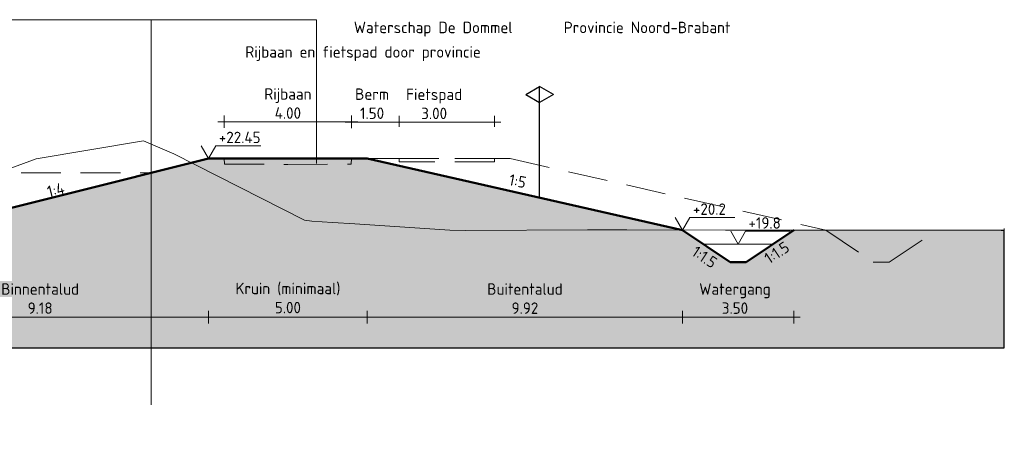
# Model space of a CAD drawing. Header units: metres. Extents: x 161377 to 162521, y 378914 to 379231.
# Tile 36 of 77: x 161857 to 161888, y 379038 to 379052. Entities that reach past the tile are written whole.
import ezdxf

# ---------------------------------------------------------------- set-up
doc = ezdxf.new("R2010")
doc.units = ezdxf.units.M
doc.linetypes.add('DASHED2', pattern=[0.375, 0.25, -0.125])
doc.linetypes.add('HIDDEN', pattern=[9.525, 6.35, -3.175])
for name, color, linetype, lineweight in [('B-WE-GR-MAAIVELD-GD', 253, 'Continuous', 18), ('N-WE-OG-TOPOGRAFIE-SD', 7, 'Continuous', 25), ('N-XX-GW-WATERGANG-GD', 90, 'Continuous', 50), ('profiel', 7, 'Continuous', 13), ('X-XX-AL-HULPLIJN-G', 7, 'Continuous', 18), ('X-XX-AL-HULPLIJN-O', 7, 'Continuous', 18), ('X-XX-AL-M', 7, 'Continuous', 18), ('X-XX-AL-NAP-M', 7, 'Continuous', 18)]:
    doc.layers.add(name, color=color, linetype=linetype, lineweight=lineweight)
doc.layers.add('N-WE-GW-GROND-A', color=7, linetype='Continuous', lineweight=35, true_color=0xffdf7f)
doc.layers.add('waterspiegel', color=7, linetype='Continuous', lineweight=13, true_color=0x0544ff)
doc.styles.add('RH-NLCS-A', font='NLCS-ISO.ttf')
doc.dimstyles.new('RH-NLCS-IT-A$0', dxfattribs={"dimscale": 0, "dimtxt": 2.5, "dimasz": 2.5, "dimexe": 1, "dimexo": 5, "dimgap": 0.5, "dimtad": 1, "dimzin": 1, "dimdsep": 46, "dimtxsty": 'RH-NLCS-A', "dimcen": 2.5, "dimdle": 1, "dimclrd": 256, "dimclre": 8, "dimclrt": 256, "dimadec": 0, "dimazin": 0, "dimtfac": 1, "dimtmove": 0, "dimatfit": 3, "dimfxl": 1, "dimfxlon": 1, "dimlwd": -1, "dimlwe": 13, "dimarcsym": 1})

# ---------------------------------------------------------------- blocks, each defined once
blk = doc.blocks.new('Peilmaat')
blk.add_lwpolyline([(-0.162, 0.28), (0, 0), (0.162, 0.28), (1.142, 0.28)])
at = {"style": 'RH-NLCS-A'}
blk.add_attdef('NAP', (0.227, 0.337), '', height=0.25, dxfattribs=at)
blk = doc.blocks.new('SOG-TOPOGRAFIE_ERFGRENS_LINKS-D')
for p, q in [((-0.433, 3.25), (0, 3.5)), ((0, 3), (0, 3.5)), ((-0.433, 3.25), (0, 3)), ((0, 0), (0, 3))]:
    blk.add_line(p, q)
blk = doc.blocks.new('*D117')
at = {"layer": 'Defpoints', "color": 0, "transparency": 16777216}
for p in [(161863.092, 379047.574), (161868.092, 379047.574), (161868.092, 379042.591)]:
    blk.add_point(p, dxfattribs=at)
at = {"layer": 'X-XX-AL-M', "transparency": 16777216}
blk.add_line((161862.892, 379042.591), (161868.292, 379042.591), dxfattribs=at)
at = {"layer": 'X-XX-AL-M', "color": 8, "linetype": 'HIDDEN', "lineweight": 13, "transparency": 16777216}
for p, q in [((161863.092, 379042.791), (161863.092, 379042.391)), ((161868.092, 379042.791), (161868.092, 379042.391))]:
    blk.add_line(p, q, dxfattribs=at)
at = {"layer": 'X-XX-AL-M', "transparency": 16777216, "insert": (161865.592, 379043.189), "char_height": 0.36, "attachment_point": 5, "style": 'RH-NLCS-A'}
blk.add_mtext('Kruin (minimaal)\\P5.00', dxfattribs=at)
blk = doc.blocks.new('_None')
blk = doc.blocks.new('*D118')
at = {"layer": 'Defpoints', "color": 0, "transparency": 16777216}
for p in [(161868.092, 379047.574), (161878.014, 379045.319), (161878.014, 379042.591)]:
    blk.add_point(p, dxfattribs=at)
at = {"layer": 'X-XX-AL-M', "transparency": 16777216}
blk.add_line((161867.892, 379042.591), (161878.214, 379042.591), dxfattribs=at)
at = {"layer": 'X-XX-AL-M', "color": 8, "linetype": 'HIDDEN', "lineweight": 13, "transparency": 16777216}
for p, q in [((161868.092, 379042.791), (161868.092, 379042.391)), ((161878.014, 379042.791), (161878.014, 379042.391))]:
    blk.add_line(p, q, dxfattribs=at)
at = {"layer": 'X-XX-AL-M', "transparency": 16777216, "insert": (161873.053, 379043.171), "char_height": 0.36, "attachment_point": 5, "style": 'RH-NLCS-A'}
blk.add_mtext('Buitentalud \\P9.92', dxfattribs=at)
blk = doc.blocks.new('*D119')
at = {"layer": 'Defpoints', "color": 0, "transparency": 16777216}
for p in [(161878.014, 379045.319), (161881.515, 379045.319), (161881.515, 379042.591)]:
    blk.add_point(p, dxfattribs=at)
at = {"layer": 'X-XX-AL-M', "transparency": 16777216}
blk.add_line((161877.814, 379042.591), (161881.715, 379042.591), dxfattribs=at)
at = {"layer": 'X-XX-AL-M', "color": 8, "linetype": 'HIDDEN', "lineweight": 13, "transparency": 16777216}
for p, q in [((161878.014, 379042.791), (161878.014, 379042.391)), ((161881.515, 379042.791), (161881.515, 379042.391))]:
    blk.add_line(p, q, dxfattribs=at)
at = {"layer": 'X-XX-AL-M', "transparency": 16777216, "insert": (161879.664, 379043.171), "char_height": 0.36, "attachment_point": 5, "style": 'RH-NLCS-A'}
blk.add_mtext('Watergang\\P3.50', dxfattribs=at)
blk = doc.blocks.new('*D121')
at = {"layer": 'Defpoints', "color": 0, "transparency": 16777216}
for p in [(161863.092, 379047.574), (161853.915, 379045.279), (161863.092, 379042.591)]:
    blk.add_point(p, dxfattribs=at)
at = {"layer": 'X-XX-AL-M', "transparency": 16777216}
blk.add_line((161853.715, 379042.591), (161863.292, 379042.591), dxfattribs=at)
at = {"layer": 'X-XX-AL-M', "color": 8, "linetype": 'HIDDEN', "lineweight": 13, "transparency": 16777216}
for p, q in [((161853.915, 379042.791), (161853.915, 379042.391)), ((161863.092, 379042.791), (161863.092, 379042.391))]:
    blk.add_line(p, q, dxfattribs=at)
at = {"layer": 'X-XX-AL-M', "transparency": 16777216, "insert": (161857.793, 379043.171), "char_height": 0.36, "attachment_point": 5, "style": 'RH-NLCS-A'}
blk.add_mtext('Binnentalud \\P9.18', dxfattribs=at)
blk = doc.blocks.new('*D124')
at = {"layer": 'Defpoints', "color": 0, "transparency": 16777216}
for p in [(161867.592, 379048.726), (161863.589, 379047.537), (161867.592, 379047.557)]:
    blk.add_point(p, dxfattribs=at)
at = {"layer": 'X-XX-AL-M', "color": 8, "linetype": 'HIDDEN', "lineweight": 13, "transparency": 16777216}
for p, q in [((161863.589, 379048.537), (161863.589, 379048.926)), ((161867.592, 379048.557), (161867.592, 379048.926))]:
    blk.add_line(p, q, dxfattribs=at)
at = {"layer": 'X-XX-AL-M', "transparency": 16777216}
blk.add_line((161863.389, 379048.726), (161867.792, 379048.726), dxfattribs=at)
at = {"layer": 'X-XX-AL-M', "transparency": 16777216, "insert": (161865.591, 379049.306), "char_height": 0.36, "attachment_point": 5, "style": 'RH-NLCS-A'}
blk.add_mtext('Rijbaan\\P4.00', dxfattribs=at)
blk = doc.blocks.new('*D126')
at = {"layer": 'Defpoints', "color": 0, "transparency": 16777216}
for p in [(161869.092, 379048.72), (161867.592, 379047.532), (161869.092, 379047.574)]:
    blk.add_point(p, dxfattribs=at)
at = {"layer": 'X-XX-AL-M', "color": 8, "linetype": 'HIDDEN', "lineweight": 13, "transparency": 16777216}
for p, q in [((161867.592, 379048.532), (161867.592, 379048.92)), ((161869.092, 379048.574), (161869.092, 379048.92))]:
    blk.add_line(p, q, dxfattribs=at)
at = {"layer": 'X-XX-AL-M', "transparency": 16777216}
blk.add_line((161867.392, 379048.72), (161869.292, 379048.72), dxfattribs=at)
at = {"layer": 'X-XX-AL-M', "transparency": 16777216, "insert": (161868.242, 379049.3), "char_height": 0.36, "attachment_point": 5, "style": 'RH-NLCS-A'}
blk.add_mtext('Berm\\P1.50', dxfattribs=at)
blk = doc.blocks.new('*D127')
at = {"layer": 'Defpoints', "color": 0, "transparency": 16777216}
for p in [(161872.092, 379048.715), (161869.092, 379047.574), (161872.092, 379047.574)]:
    blk.add_point(p, dxfattribs=at)
at = {"layer": 'X-XX-AL-M', "color": 8, "linetype": 'HIDDEN', "lineweight": 13, "transparency": 16777216}
for p, q in [((161869.092, 379048.574), (161869.092, 379048.915)), ((161872.092, 379048.574), (161872.092, 379048.915))]:
    blk.add_line(p, q, dxfattribs=at)
at = {"layer": 'X-XX-AL-M', "transparency": 16777216}
blk.add_line((161868.892, 379048.715), (161872.292, 379048.715), dxfattribs=at)
at = {"layer": 'X-XX-AL-M', "transparency": 16777216, "insert": (161870.196, 379049.295), "char_height": 0.36, "attachment_point": 5, "style": 'RH-NLCS-A'}
blk.add_mtext('Fietspad\\P3.00', dxfattribs=at)

msp = doc.modelspace()

# ---------------------------------------------------------------- hatches: boundary and pattern name
at = {"layer": 'N-WE-GW-GROND-A', "transparency": 33554508}
h = msp.add_hatch(color=256, dxfattribs=at)
h.dxf.hatch_style = 1
h.paths.add_polyline_path([(161868.092, 379047.574), (161863.092, 379047.574), (161853.915, 379045.279), (161849.915, 379045.224), (161848.518, 379044.524), (161847.518, 379044.524), (161846.118, 379045.224), (161835.215, 379045.523), (161831.626, 379045.812), (161830.627, 379045.863), (161827.193, 379045.639), (161827.193, 379041.624), (161888.142, 379041.624), (161888.142, 379045.316), (161881.515, 379045.319), (161880.015, 379044.32), (161879.514, 379044.32), (161878.014, 379045.319)])

# ---------------------------------------------------------------- linework, layer by layer
msp.add_lwpolyline([(161888.142, 379045.316), (161888.047, 379045.316), (161881.515, 379045.319), (161880.015, 379044.32), (161879.514, 379044.32), (161878.014, 379045.319), (161868.092, 379047.574), (161863.092, 379047.574), (161853.915, 379045.279), (161849.915, 379045.224), (161848.518, 379044.524), (161847.518, 379044.524), (161846.118, 379045.224), (161835.215, 379045.523), (161835.215, 379045.523), (161831.626, 379045.812), (161830.627, 379045.863), (161827.193, 379045.639), (161827.193, 379041.624), (161888.142, 379041.624)], close=True)
at = {"layer": 'B-WE-GR-MAAIVELD-GD', "flags": 128}
msp.add_lwpolyline([(161855.978, 379046.946), (161857.666, 379047.566), (161861.048, 379048.127), (161862.006, 379047.719), (161866.118, 379045.638), (161866.346, 379045.609), (161866.992, 379045.569), (161867.701, 379045.525), (161870.686, 379045.32), (161871.189, 379045.31), (161875.026, 379045.332), (161876.259, 379045.333), (161879.367, 379045.324), (161881.329, 379045.319), (161883.707, 379045.32), (161886.4, 379045.319), (161888.047, 379045.316), (161888.142, 379045.316)], dxfattribs=at)
at = {"layer": 'N-XX-GW-WATERGANG-GD'}
for points in [[(161853.915, 379045.279), (161863.092, 379047.574), (161868.092, 379047.574), (161878.014, 379045.319)], [(161878.014, 379045.319), (161879.514, 379044.319), (161880.014, 379044.319), (161881.515, 379045.319)]]:
    msp.add_lwpolyline(points, dxfattribs=at)
at = {"layer": 'profiel', "linetype": 'DASHED2', "ltscale": 5}
for points in [[(161867.592, 379047.574), (161865.592, 379047.574), (161863.589, 379047.574), (161863.594, 379047.394), (161865.592, 379047.393), (161867.587, 379047.394)], [(161869.092, 379047.574), (161872.092, 379047.574), (161872.092, 379047.474), (161869.092, 379047.474)]]:
    msp.add_lwpolyline(points, close=True, dxfattribs=at)
for points in [[(161872.592, 379047.574), (161872.092, 379047.574), (161869.092, 379047.574), (161867.592, 379047.574)], [(161872.592, 379047.574), (161882.519, 379045.328), (161884.013, 379044.32), (161884.515, 379044.32), (161886.015, 379045.319)]]:
    msp.add_lwpolyline(points, dxfattribs=at)
at = {"layer": 'waterspiegel', "linetype": 'DASHED2', "ltscale": 5}
msp.add_line((161827.193, 379047.124), (161861.292, 379047.124), dxfattribs=at)
at = {"layer": 'waterspiegel'}
msp.add_line((161878.668, 379044.883), (161880.86, 379044.883), dxfattribs=at)
at = {"layer": 'X-XX-AL-HULPLIJN-G'}
for points in [[(161861.29, 379051.941), (161854.59, 379051.941), (161854.59, 379038.4)], [(161866.49, 379051.941), (161861.29, 379051.941), (161861.29, 379039.825)], [(161866.49, 379047.424), (161866.49, 379051.941)], [(161858.203, 379046.351), (161863.092, 379047.574)], [(161866.49, 379047.464), (161866.49, 379047.614)]]:
    msp.add_lwpolyline(points, dxfattribs=at)
at = {"layer": 'X-XX-AL-HULPLIJN-O'}
msp.add_lwpolyline([(161827.193, 379045.639), (161827.193, 379041.624), (161888.142, 379041.624), (161888.142, 379045.371)], dxfattribs=at)

# ---------------------------------------------------------------- block references
at = {"layer": 'N-WE-OG-TOPOGRAFIE-SD', "color": 7}
msp.add_blockref('SOG-TOPOGRAFIE_ERFGRENS_LINKS-D', (161873.515, 379046.341), dxfattribs=at)
at = {"layer": 'N-WE-OG-TOPOGRAFIE-SD', "color": 7, "xscale": -1}
msp.add_blockref('SOG-TOPOGRAFIE_ERFGRENS_LINKS-D', (161873.515, 379046.341), dxfattribs=at)
at = {"layer": 'waterspiegel', "xscale": 1.44, "yscale": 1.44, "zscale": 1.44}
msp.add_blockref('Peilmaat', (161879.762, 379044.884), dxfattribs=at).add_auto_attribs({'NAP': '+19.8'})
at = {"layer": 'X-XX-AL-NAP-M', "xscale": 1.44, "yscale": 1.44, "zscale": 1.44}
for p, values in [((161863.092, 379047.574), {'NAP': '+22.45'}), ((161878.014, 379045.319), {'NAP': '+20.2'})]:
    msp.add_blockref('Peilmaat', p, dxfattribs=at).add_auto_attribs(values)

# ---------------------------------------------------------------- texts
at = {"layer": 'X-XX-AL-M', "style": 'RH-NLCS-A'}
for s, p in [('Waterschap De Dommel', (161867.667, 379051.518)), ('Provincie Noord-Brabant', (161874.275, 379051.518)), ('Rijbaan en fietspad door provincie', (161864.25, 379050.749))]:
    msp.add_text(s, height=0.36, dxfattribs=at).set_placement(p)
at = {"layer": 'X-XX-AL-M', "char_height": 0.36, "width": 0.89861, "attachment_point": 1, "style": 'RH-NLCS-A'}
for s, insert, rotation in [('1:5', (161872.596, 379047.096), 348.69), ('1:4', (161857.979, 379046.7), 14.04), ('1:1.5', (161880.546, 379044.544), 33.69), ('1:1.5', (161878.47, 379044.852), 326.31)]:
    msp.add_mtext(s, dxfattribs=dict(at, insert=insert, rotation=rotation))

# ---------------------------------------------------------------- dimensions: what is measured, and where the dimension line sits
at = {"layer": 'X-XX-AL-M'}
for base, p1, p2, text, picture, middle in [((161867.592, 379048.726), (161863.589, 379047.537), (161867.592, 379047.557), 'Rijbaan\\P<>', '*D124', (161865.591, 379048.726)), ((161869.092, 379048.72), (161867.592, 379047.532), (161869.092, 379047.574), 'Berm\\P<>', '*D126', (161868.242, 379048.72)), ((161872.092, 379048.715), (161869.092, 379047.574), (161872.092, 379047.574), 'Fietspad\\P<>', '*D127', (161870.196, 379048.715)), ((161863.092, 379042.591), (161853.915, 379045.279), (161863.092, 379047.574), 'Binnentalud \\P<>', '*D121', (161857.793, 379042.591)), ((161868.092, 379042.591), (161863.092, 379047.574), (161868.092, 379047.574), 'Kruin (minimaal)\\P<>', '*D117', (161865.592, 379042.591)), ((161878.014, 379042.591), (161868.092, 379047.574), (161878.014, 379045.319), 'Buitentalud \\P<>', '*D118', (161873.053, 379042.591)), ((161881.515, 379042.591), (161878.014, 379045.319), (161881.515, 379045.319), 'Watergang\\P<>', '*D119', (161879.664, 379042.591))]:
    dim = msp.add_linear_dim(base=base, p1=p1, p2=p2, text=text, dimstyle='RH-NLCS-IT-A$0', override={"dimtxt": 1.8, "dimblk1": 'None', "dimblk2": 'None', "dimsah": 1}, dxfattribs=at)
    dim.commit()
    dim.dimension.update_dxf_attribs({"geometry": picture, "text_midpoint": middle, "dimtype": 160})

doc.saveas('drawing.dxf')
